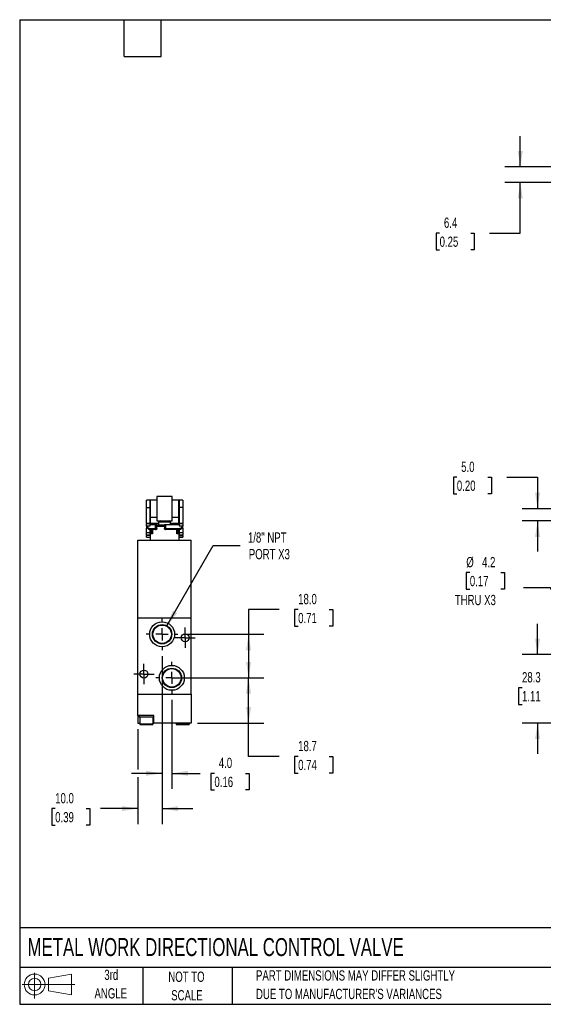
# Model space of a CAD drawing. Header units: millimetres. Extents: x 13 to 546, y 13 to 419.
# Tile 1 of 3: x 13 to 229, y 13 to 419. Entities that reach past the tile are written whole.
import ezdxf

# ---------------------------------------------------------------- set-up
doc = ezdxf.new("R2010")
doc.units = ezdxf.units.MM
doc.header["$LTSCALE"] = 2
doc.linetypes.add('CENTERX2', pattern=[20.32, 12.7, -2.54, 2.54, -2.54])
doc.layers.add('CENTER', color=40, linetype='CENTERX2')
doc.layers.add('SLD-DEFPOINTS', color=7, linetype='Continuous')
doc.layers.add('DIMENSIONS', color=140, linetype='Continuous', lineweight=25)
doc.layers.add('TEXT', color=140, linetype='Continuous', lineweight=25)
doc.styles.add('SLDTEXTSTYLE0', font='TXT', dxfattribs={"width": 0.7})
doc.dimstyles.new('SLDDIMSTYLE0', dxfattribs={"dimtxt": 4.316016, "dimasz": 6.604, "dimexe": 0, "dimexo": 0.0625, "dimgap": 1.079004, "dimtad": 0, "dimtih": 1, "dimtoh": 1, "dimrnd": 1e-09, "dimzin": 4, "dimdsep": 46, "dimtxsty": 'SLDTEXTSTYLE0', "dimsah": 1, "dimcen": 0.09, "dimadec": 0, "dimazin": 1, "dimtfac": 1, "dimtmove": 0, "dimatfit": 0, "dimfxl": 0, "dimfrac": 2, "dimtolj": 1, "dimtzin": 12, "dimarcsym": 0})
doc.dimstyles.new('SLDDIMSTYLE2', dxfattribs={"dimtxt": 4.316016, "dimasz": 6.604, "dimexe": 0, "dimexo": 0.0625, "dimgap": 1.079004, "dimtad": 0, "dimtih": 1, "dimtoh": 1, "dimrnd": 1e-09, "dimzin": 12, "dimdsep": 46, "dimtxsty": 'SLDTEXTSTYLE0', "dimsah": 1, "dimcen": 0.09, "dimadec": 0, "dimazin": 3, "dimtfac": 1, "dimtmove": 0, "dimatfit": 0, "dimfxl": 0, "dimfrac": 2, "dimtolj": 1, "dimtzin": 12, "dimarcsym": 0})
doc.dimstyles.new('SLDDIMSTYLE3', dxfattribs={"dimtxt": 4.316016, "dimasz": 6.604, "dimexe": 0, "dimexo": 0.0625, "dimgap": 1.079004, "dimtad": 0, "dimtih": 1, "dimtoh": 1, "dimrnd": 1e-09, "dimzin": 12, "dimdsep": 46, "dimtxsty": 'SLDTEXTSTYLE0', "dimsah": 1, "dimcen": 0.09, "dimadec": 0, "dimazin": 3, "dimtfac": 1, "dimtofl": 0, "dimtmove": 0, "dimatfit": 3, "dimfxl": 0, "dimfrac": 2, "dimtolj": 1, "dimtzin": 12, "dimarcsym": 0})
doc.dimstyles.new('SLDDIMSTYLE4', dxfattribs={"dimtxt": 4.316016, "dimasz": 6.604, "dimexe": 0, "dimexo": 0.0625, "dimgap": 1.079004, "dimtad": 0, "dimtih": 1, "dimtoh": 1, "dimrnd": 1e-09, "dimzin": 12, "dimdsep": 46, "dimtxsty": 'SLDTEXTSTYLE0', "dimsah": 1, "dimcen": 0, "dimadec": 0, "dimazin": 3, "dimtfac": 1, "dimtofl": 0, "dimtmove": 0, "dimatfit": 3, "dimfxl": 0, "dimfrac": 2, "dimtolj": 1, "dimtzin": 12, "dimarcsym": 0})
doc.dimstyles.new('SLDDIMSTYLE5', dxfattribs={"dimtxt": 4.316016, "dimasz": 6.604, "dimexe": 0, "dimexo": 0.0625, "dimgap": 1.079004, "dimtad": 0, "dimtih": 1, "dimtoh": 1, "dimrnd": 1e-09, "dimzin": 4, "dimdsep": 46, "dimtxsty": 'SLDTEXTSTYLE0', "dimsah": 1, "dimcen": 0.09, "dimadec": 0, "dimazin": 1, "dimtfac": 1, "dimtofl": 0, "dimtmove": 0, "dimatfit": 3, "dimfxl": 0, "dimfrac": 2, "dimtolj": 1, "dimtzin": 12, "dimarcsym": 0})
doc.dimstyles.new('SLDDIMSTYLE6', dxfattribs={"dimtxt": 4.316016, "dimasz": 6.604, "dimexe": 0, "dimexo": 0.0625, "dimgap": 1.079004, "dimtad": 0, "dimtih": 1, "dimtoh": 1, "dimrnd": 1e-09, "dimzin": 12, "dimdsep": 46, "dimtxsty": 'SLDTEXTSTYLE0', "dimsah": 1, "dimcen": 0, "dimadec": 0, "dimazin": 3, "dimtfac": 1, "dimtofl": 0, "dimtmove": 0, "dimatfit": 3, "dimfxl": 0, "dimfrac": 2, "dimtolj": 1, "dimtzin": 12, "dimarcsym": 0})

# ---------------------------------------------------------------- blocks, each defined once
blk = doc.blocks.new('Block11')
at = {"color": 7, "linetype": 'Continuous', "lineweight": 18}
for p, q in [((5.18, 10.62), (5.18, 0)), ((10.96, 8.33), (20.35, 10.06)), ((10.96, 3.19), (10.96, 8.33)), ((20.35, 10.06), (20.35, 1.46)), ((0, 5.76), (21.75, 5.76)), ((10.96, 3.19), (20.35, 1.46))]:
    blk.add_line(p, q, dxfattribs=at)
for radius in [4.3, 2.57]:
    blk.add_circle((5.18, 5.76), radius, dxfattribs=at)
blk = doc.blocks.new('Block12')
at = {"layer": 'SLD-DEFPOINTS'}
blk.add_blockref('Block11', (0, 0), dxfattribs=at)
blk = doc.blocks.new('_D')
at = {"layer": 'DIMENSIONS'}
for p, q in [((193.14, 230.26), (191.69, 230.26)), ((191.69, 230.26), (191.69, 223.4)), ((205.96, 230.26), (207.41, 230.26)), ((207.41, 230.26), (207.41, 223.4)), ((213.74, 230.26), (226.44, 230.26)), ((226.44, 230.26), (226.44, 217.26)), ((191.69, 223.4), (193.14, 223.4)), ((207.41, 223.4), (205.96, 223.4)), ((244.95, 217.26), (220.09, 217.26)), ((243.84, 212.26), (220.09, 212.26)), ((226.44, 212.26), (226.44, 199.56))]:
    blk.add_line(p, q, dxfattribs=at)
for points in [[(226.44, 217.26), (227.46, 223.86), (225.43, 223.86)], [(226.44, 212.26), (225.43, 205.65), (227.46, 205.65)]]:
    blk.add_solid(points, dxfattribs=at)
at = {"layer": 'DIMENSIONS', "char_height": 4.233, "attachment_point": 1, "style": 'SLDTEXTSTYLE0'}
for s, insert in [('5.0', (194.93, 236.68)), ('0.20', (193.14, 228.86))]:
    blk.add_mtext(s, dxfattribs=dict(at, insert=insert))
blk = doc.blocks.new('_D_2')
at = {"layer": 'DIMENSIONS'}
for p, q in [((226.44, 157.05), (226.44, 169.75)), ((240.55, 157.05), (220.09, 157.05)), ((220.03, 143.37), (218.58, 143.37)), ((218.58, 143.37), (218.58, 136.51)), ((232.85, 143.37), (234.3, 143.37)), ((234.3, 143.37), (234.3, 136.51)), ((218.58, 136.51), (220.03, 136.51)), ((234.3, 136.51), (232.85, 136.51)), ((242.09, 128.75), (220.09, 128.75)), ((226.44, 128.75), (226.44, 116.05))]:
    blk.add_line(p, q, dxfattribs=at)
for points in [[(226.44, 157.05), (227.46, 163.65), (225.43, 163.65)], [(226.44, 128.75), (225.43, 122.15), (227.46, 122.15)]]:
    blk.add_solid(points, dxfattribs=at)
at = {"layer": 'DIMENSIONS', "char_height": 4.233, "attachment_point": 1, "style": 'SLDTEXTSTYLE0'}
for s, insert in [('28.3', (220.03, 149.79)), ('1.11', (220.03, 141.97))]:
    blk.add_mtext(s, dxfattribs=dict(at, insert=insert))
blk = doc.blocks.new('_D_6')
at = {"layer": 'DIMENSIONS'}
for p, q in [((198.49, 190.92), (197.04, 190.92)), ((197.04, 190.92), (197.04, 184.06)), ((211.31, 190.92), (212.76, 190.92)), ((212.76, 190.92), (212.76, 184.06)), ((197.04, 184.06), (198.49, 184.06)), ((212.76, 184.06), (211.31, 184.06)), ((231.8, 184.65), (220.69, 184.65)), ((246.68, 158.87), (231.8, 184.65))]:
    blk.add_line(p, q, dxfattribs=at)
blk.add_solid([(246.68, 158.87), (244.26, 165.1), (242.5, 164.08)], dxfattribs=at)
at = {"layer": 'DIMENSIONS', "char_height": 4.233, "attachment_point": 1, "style": 'SLDTEXTSTYLE0'}
for s, insert in [('%%c', (197.03, 197.34)), ('4.2', (203.54, 197.34)), ('0.17', (198.49, 189.52)), ('THRU X3', (192.29, 181.69))]:
    blk.add_mtext(s, dxfattribs=dict(at, insert=insert))
blk = doc.blocks.new('_D_14')
at = {"layer": 'DIMENSIONS'}
for p, q in [((219.32, 358.31), (219.32, 371.01)), ((239.95, 358.31), (212.97, 358.31)), ((239.95, 351.91), (212.97, 351.91)), ((219.32, 330.99), (219.32, 351.91)), ((186.02, 330.99), (184.57, 330.99)), ((184.57, 330.99), (184.57, 324.14)), ((198.84, 330.99), (200.29, 330.99)), ((200.29, 330.99), (200.29, 324.14)), ((206.62, 330.99), (219.32, 330.99)), ((184.57, 324.14), (186.02, 324.14)), ((200.29, 324.14), (198.84, 324.14))]:
    blk.add_line(p, q, dxfattribs=at)
for points in [[(219.32, 358.31), (220.34, 364.92), (218.31, 364.92)], [(219.32, 351.91), (218.31, 345.31), (220.34, 345.31)]]:
    blk.add_solid(points, dxfattribs=at)
at = {"layer": 'DIMENSIONS', "char_height": 4.233, "attachment_point": 1, "style": 'SLDTEXTSTYLE0'}
for s, insert in [('6.4', (187.81, 337.42)), ('0.25', (186.02, 329.59))]:
    blk.add_mtext(s, dxfattribs=dict(at, insert=insert))
blk = doc.blocks.new('_D_17')
at = {"layer": 'DIMENSIONS'}
for p, q in [((78.04, 147.45), (113.51, 147.45)), ((107.16, 128.75), (107.16, 147.45)), ((86.04, 128.75), (113.51, 128.75)), ((107.16, 115), (107.16, 128.75)), ((119.86, 115), (107.16, 115)), ((127.64, 115), (126.19, 115)), ((126.19, 115), (126.19, 108.14)), ((140.47, 115), (141.91, 115)), ((141.91, 115), (141.91, 108.14)), ((126.19, 108.14), (127.64, 108.14)), ((141.91, 108.14), (140.47, 108.14))]:
    blk.add_line(p, q, dxfattribs=at)
for points in [[(107.16, 147.45), (106.14, 140.85), (108.18, 140.85)], [(107.16, 128.75), (108.18, 135.35), (106.14, 135.35)]]:
    blk.add_solid(points, dxfattribs=at)
at = {"layer": 'DIMENSIONS', "char_height": 4.233, "attachment_point": 1, "style": 'SLDTEXTSTYLE0'}
for s, insert in [('18.7', (127.64, 121.42)), ('0.74', (127.64, 113.59))]:
    blk.add_mtext(s, dxfattribs=dict(at, insert=insert))
blk = doc.blocks.new('_D_18')
at = {"layer": 'DIMENSIONS'}
for p, q in [((119.86, 175.67), (107.16, 175.67)), ((107.16, 175.67), (107.16, 165.45)), ((127.64, 175.67), (126.19, 175.67)), ((126.19, 175.67), (126.19, 168.81)), ((140.47, 175.67), (141.91, 175.67)), ((141.91, 175.67), (141.91, 168.81)), ((126.19, 168.81), (127.64, 168.81)), ((141.91, 168.81), (140.47, 168.81)), ((80.58, 165.45), (113.51, 165.45)), ((107.16, 165.45), (107.16, 147.45)), ((78.04, 147.45), (113.51, 147.45))]:
    blk.add_line(p, q, dxfattribs=at)
for points in [[(107.16, 165.45), (106.14, 158.85), (108.18, 158.85)], [(107.16, 147.45), (108.18, 154.05), (106.14, 154.05)]]:
    blk.add_solid(points, dxfattribs=at)
at = {"layer": 'DIMENSIONS', "char_height": 4.233, "attachment_point": 1, "style": 'SLDTEXTSTYLE0'}
for s, insert in [('18.0', (127.64, 182.09)), ('0.71', (127.64, 174.26))]:
    blk.add_mtext(s, dxfattribs=dict(at, insert=insert))
blk = doc.blocks.new('_D_19')
at = {"layer": 'DIMENSIONS'}
for p, q in [((71.5, 156.37), (71.5, 87.12)), ((61.5, 126.21), (61.5, 109.56)), ((61.5, 106.51), (61.5, 87.12)), ((27.35, 93.47), (25.9, 93.47)), ((25.9, 93.47), (25.9, 86.61)), ((40.17, 93.47), (41.62, 93.47)), ((41.62, 93.47), (41.62, 86.61)), ((61.5, 93.47), (46.02, 93.47)), ((71.5, 93.47), (84.2, 93.47)), ((25.9, 86.61), (27.35, 86.61)), ((41.62, 86.61), (40.17, 86.61))]:
    blk.add_line(p, q, dxfattribs=at)
for points in [[(61.5, 93.47), (54.9, 94.49), (54.9, 92.46)], [(71.5, 93.47), (78.1, 92.46), (78.1, 94.49)]]:
    blk.add_solid(points, dxfattribs=at)
at = {"layer": 'DIMENSIONS', "char_height": 4.233, "attachment_point": 1, "style": 'SLDTEXTSTYLE0'}
for s, insert in [('10.0', (27.35, 99.9)), ('0.39', (27.35, 92.07))]:
    blk.add_mtext(s, dxfattribs=dict(at, insert=insert))
blk = doc.blocks.new('_D_20')
at = {"layer": 'DIMENSIONS'}
for p, q in [((71.5, 156.37), (71.5, 101.68)), ((75.5, 138.37), (75.5, 101.68)), ((71.5, 108.03), (58.8, 108.03)), ((75.5, 108.03), (87.23, 108.03)), ((93.08, 108.03), (91.63, 108.03)), ((91.63, 108.03), (91.63, 101.17)), ((105.91, 108.03), (107.36, 108.03)), ((107.36, 108.03), (107.36, 101.17)), ((91.63, 101.17), (93.08, 101.17)), ((107.36, 101.17), (105.91, 101.17))]:
    blk.add_line(p, q, dxfattribs=at)
for points in [[(71.5, 108.03), (64.9, 109.05), (64.9, 107.02)], [(75.5, 108.03), (82.1, 107.02), (82.1, 109.05)]]:
    blk.add_solid(points, dxfattribs=at)
at = {"layer": 'DIMENSIONS', "char_height": 4.233, "attachment_point": 1, "style": 'SLDTEXTSTYLE0'}
for s, insert in [('4.0', (94.88, 114.46)), ('0.16', (93.08, 106.63))]:
    blk.add_mtext(s, dxfattribs=dict(at, insert=insert))
blk = doc.blocks.new('_D_21')
at = {"layer": 'DIMENSIONS'}
for p, q in [((73.5, 168.92), (92.62, 202.03)), ((92.62, 202.03), (103.73, 202.03))]:
    blk.add_line(p, q, dxfattribs=at)
blk.add_solid([(73.5, 168.92), (77.68, 174.13), (75.92, 175.14)], dxfattribs=at)
at = {"layer": 'DIMENSIONS', "char_height": 4.233, "attachment_point": 1, "style": 'SLDTEXTSTYLE0'}
for s, insert in [('1/8" NPT', (106.91, 207.49)), ('PORT X3', (107.27, 200.63))]:
    blk.add_mtext(s, dxfattribs=dict(at, insert=insert))
blk = doc.blocks.new('SW_CENTERMARKSYMBOL_7')
at = {"layer": 'CENTER', "color": 0}
for p, q in [((0, 5.08), (0, 6.54)), ((-5.08, 0), (-6.54, 0)), ((0, 0), (-2.54, 0)), ((0, 0), (0, 2.54)), ((0, 0), (0, -2.54)), ((0, 0), (2.54, 0)), ((5.08, 0), (6.54, 0)), ((0, -5.08), (0, -6.54))]:
    blk.add_line(p, q, dxfattribs=at)
blk = doc.blocks.new('SW_CENTERMARKSYMBOL_8')
at = {"layer": 'CENTER', "color": 0}
for p, q in [((0, 5.08), (0, 6.54)), ((-5.08, 0), (-6.54, 0)), ((0, 0), (-2.54, 0)), ((0, 0), (0, 2.54)), ((0, 0), (0, -2.54)), ((0, 0), (2.54, 0)), ((5.08, 0), (6.54, 0)), ((0, -5.08), (0, -6.54))]:
    blk.add_line(p, q, dxfattribs=at)
blk = doc.blocks.new('SW_CENTERMARKSYMBOL_9')
at = {"layer": 'CENTER', "color": 0}
for p, q in [((0, 2.54), (0, 4.19)), ((-2.54, 0), (-4.19, 0)), ((0, 0), (-2.54, 0)), ((0, 0), (0, 2.54)), ((0, 0), (0, -2.54)), ((0, 0), (2.54, 0)), ((2.54, 0), (4.19, 0)), ((0, -2.54), (0, -4.19))]:
    blk.add_line(p, q, dxfattribs=at)
blk = doc.blocks.new('SW_CENTERMARKSYMBOL_10')
at = {"layer": 'CENTER', "color": 0}
for p, q in [((0, 2.54), (0, 4.19)), ((-2.54, 0), (-4.19, 0)), ((0, 0), (-2.54, 0)), ((0, 0), (0, 2.54)), ((0, 0), (0, -2.54)), ((0, 0), (2.54, 0)), ((2.54, 0), (4.19, 0)), ((0, -2.54), (0, -4.19))]:
    blk.add_line(p, q, dxfattribs=at)

msp = doc.modelspace()

# ---------------------------------------------------------------- linework, layer by layer
for p, q in [((66.5, 220.757), (65, 220.757)), ((65, 217.727), (65, 220.757)), ((66.5, 217.727), (66.5, 220.757)), ((69.3, 220.757), (66.55, 220.757)), ((66.55, 220.757), (66.55, 217.727)), ((75.7, 222.257), (69.3, 222.257)), ((69.3, 222.257), (69.3, 217.928)), ((75.7, 217.928), (75.7, 222.257)), ((78.45, 220.757), (75.7, 220.757)), ((78.45, 217.727), (78.45, 220.757)), ((80, 220.757), (78.5, 220.757)), ((78.5, 220.757), (78.5, 217.727)), ((80, 220.757), (80, 217.727)), ((65, 217.727), (66.5, 217.727)), ((65, 211.24), (65, 217.727)), ((66.55, 218.757), (66.5, 218.757)), ((66.5, 211.24), (66.5, 217.727)), ((66.5, 215.757), (66.55, 215.757)), ((66.55, 217.727), (66.55, 213.757)), ((69.3, 217.928), (69.3, 212.257)), ((75.7, 212.257), (75.7, 217.928)), ((78.5, 218.757), (78.45, 218.757)), ((78.45, 213.757), (78.45, 217.727)), ((78.45, 215.757), (78.5, 215.757)), ((80, 217.727), (78.5, 217.727)), ((78.5, 217.727), (78.5, 211.24)), ((80, 217.727), (80, 211.24)), ((66.5, 215.258), (66.55, 215.258)), ((66.55, 214.309), (66.5, 214.309)), ((66.55, 213.757), (69.3, 213.757)), ((66.6, 213.757), (66.6, 211.018)), ((69.3, 212.257), (75.7, 212.257)), ((70, 211.653), (70, 210.45)), ((75, 211.653), (70, 211.653)), ((75, 210.615), (75, 211.653)), ((75.7, 213.757), (78.45, 213.757)), ((78.4, 211.018), (78.4, 213.757)), ((78.45, 215.258), (78.5, 215.258)), ((78.5, 214.309), (78.45, 214.309)), ((65, 211.24), (65, 211.046)), ((65, 211.24), (66.5, 211.24)), ((66.5, 211.046), (65, 211.046)), ((65, 210.191), (65, 211.046)), ((65, 210.191), (66.5, 210.191)), ((65, 210.191), (65, 210.185)), ((65, 210.185), (66.5, 210.185)), ((65, 210.078), (65, 210.185)), ((65, 210.078), (65, 209.825)), ((65.006, 210.078), (65, 210.078)), ((65, 209.825), (65, 209.264)), ((65, 209.825), (65.052, 209.825)), ((65, 207.439), (65, 209.264)), ((65.345, 209.264), (65, 209.264)), ((65, 207.439), (66.5, 207.439)), ((65, 207.248), (65, 207.439)), ((66.5, 211.24), (66.5, 211.046)), ((66.5, 210.191), (66.5, 211.046)), ((67, 210.805), (66.5, 210.805)), ((66.5, 210.191), (66.5, 210.185)), ((66.5, 208.726), (66.5, 209.129)), ((66.5, 209.129), (68.81, 209.129)), ((68.81, 208.726), (66.5, 208.726)), ((66.5, 207.439), (66.5, 208.726)), ((66.5, 207.755), (67, 207.755)), ((66.5, 207.439), (66.5, 207.248)), ((67, 211.018), (66.6, 211.018)), ((68.81, 210.615), (66.6, 210.615)), ((67, 211.25), (70, 211.25)), ((67, 211.25), (67, 210.615)), ((67, 208.726), (67, 206.85)), ((67.5, 208.726), (67.5, 206.85)), ((68.81, 209.129), (68.81, 210.615)), ((69.3, 209.075), (69.3, 210.561)), ((72.44, 210.45), (69.3, 210.45)), ((72.44, 209.85), (69.3, 209.85)), ((69.3, 209.075), (69.3, 208.779)), ((72.44, 210.548), (72.44, 209.061)), ((72.44, 208.793), (72.44, 209.061)), ((72.94, 210.615), (72.94, 209.129)), ((78.4, 210.615), (72.94, 210.615)), ((72.94, 209.129), (78.5, 209.129)), ((78.5, 208.726), (72.94, 208.726)), ((75, 211.25), (78, 211.25)), ((77.5, 206.85), (77.5, 208.726)), ((78, 211.25), (78, 210.615)), ((78, 211.018), (78.4, 211.018)), ((78.5, 210.805), (78, 210.805)), ((78, 208.726), (78, 206.85)), ((78, 207.755), (78.5, 207.755)), ((78.5, 211.046), (78.5, 211.24)), ((78.5, 211.24), (80, 211.24)), ((80, 211.046), (78.5, 211.046)), ((78.5, 211.046), (78.5, 210.191)), ((78.5, 210.191), (80, 210.191)), ((78.5, 210.185), (78.5, 210.191)), ((78.5, 210.185), (80, 210.185)), ((78.5, 209.129), (78.5, 208.726)), ((78.5, 208.726), (78.5, 207.439)), ((78.5, 207.439), (80, 207.439)), ((78.5, 207.248), (78.5, 207.439)), ((80, 209.264), (79.655, 209.264)), ((80, 209.825), (79.948, 209.825)), ((80, 210.078), (79.994, 210.078)), ((80, 211.046), (80, 211.24)), ((80, 211.046), (80, 210.191)), ((80, 210.185), (80, 210.191)), ((80, 210.191), (80, 210.078)), ((80, 209.825), (80, 210.078)), ((80, 209.264), (80, 209.825)), ((80, 209.264), (80, 207.439)), ((80, 207.439), (80, 207.248)), ((61.5, 172.25), (61.5, 204.25)), ((61.5, 204.25), (83.5, 204.25)), ((66.5, 207.248), (65, 207.248)), ((65, 206.447), (65, 207.248)), ((65, 206.447), (66.5, 206.447)), ((65, 206.447), (65, 206.255)), ((66.5, 206.255), (65, 206.255)), ((65, 205.457), (65, 206.255)), ((65, 205.457), (66.5, 205.457)), ((65, 205.448), (65, 205.457)), ((65, 205.448), (66.5, 205.448)), ((66.5, 206.85), (66.5, 207.248)), ((66.5, 206.85), (66.5, 204.25)), ((67.5, 206.85), (66.5, 206.85)), ((78.5, 206.85), (77.5, 206.85)), ((80, 207.248), (78.5, 207.248)), ((78.5, 207.248), (78.5, 206.85)), ((78.5, 204.25), (78.5, 206.85)), ((78.5, 206.447), (80, 206.447)), ((80, 206.255), (78.5, 206.255)), ((80, 205.457), (78.5, 205.457)), ((78.5, 205.448), (80, 205.448)), ((80, 207.248), (80, 206.447)), ((80, 206.255), (80, 206.447)), ((80, 206.255), (80, 205.457)), ((80, 205.457), (80, 205.448)), ((83.5, 172.25), (83.5, 204.25)), ((61.5, 140.75), (61.5, 172.25)), ((61.5, 172.25), (83.5, 172.25)), ((83.5, 140.75), (83.5, 172.25)), ((61.5, 131.95), (61.5, 140.75)), ((61.5, 140.75), (83.5, 140.75)), ((83.5, 140.75), (83.5, 128.75)), ((68, 131.95), (61.5, 131.95)), ((61.5, 131.95), (61.5, 128.75)), ((62, 131.95), (62, 131.15)), ((65, 131.15), (62, 131.15)), ((62.25, 131.15), (62.25, 128.45)), ((68, 131.15), (65, 131.15)), ((67.75, 128.45), (67.75, 131.15)), ((68, 128.75), (68, 131.95)), ((61.5, 128.75), (62.25, 128.75)), ((62.25, 128.45), (65, 128.45)), ((65, 128.45), (67.75, 128.45)), ((67.75, 128.75), (68, 128.75)), ((83.5, 128.75), (68, 128.75)), ((77.25, 128.75), (77.25, 128.45)), ((77.25, 128.45), (80, 128.45)), ((80, 128.45), (82.75, 128.45)), ((82.75, 128.45), (82.75, 128.75))]:
    msp.add_line(p, q)
for centre, radius in [((71.5, 165.45), 5.15), ((71.5, 165.45), 4.002), ((71.5, 165.45), 3.792), ((81, 164), 1.65), ((64, 149), 1.65), ((75.5, 147.45), 5.15), ((75.5, 147.45), 4.002), ((75.5, 147.45), 3.792)]:
    msp.add_circle(centre, radius)
for centre, radius, start, end in [((66.599, 214.21), 0.099, 119.66475, 179.88244), ((72.1, 209.8), 2.8, 118.69759, 138.59038), ((72.9, 209.8), 2.8, 41.40962, 61.30241), ((78.401, 214.21), 0.099, 0.11756, 60.33525), ((66.493, 210.219), 1.493, 180.26202, 270.25965), ((66.495, 210.625), 1.497, 197.09211, 270.20516), ((66.6, 210.715), 0.0995, 180.26202, 270.25965), ((68.901, 209.182), 1.436, 73.85296, 93.61551), ((68.901, 207.695), 1.436, 73.85296, 93.61551), ((68.901, 210.159), 1.436, 266.38449, 286.14704), ((72.817, 209.634), 0.989, 82.86743, 112.43429), ((72.817, 208.148), 0.989, 82.86743, 112.43429), ((72.817, 209.707), 0.989, 247.56571, 277.13257), ((78.4, 210.715), 0.0995, 269.74035, 359.73798), ((78.507, 210.219), 1.493, 269.74035, 359.73798), ((78.504, 210.627), 1.499, 269.85081, 342.85193), ((62.55, 128.45), 0.3, 180, 270), ((67.45, 128.45), 0.3, 270, 0), ((77.55, 128.45), 0.3, 180, 270), ((82.45, 128.45), 0.3, 270, 0)]:
    msp.add_arc(centre, radius, start, end)
for centre, start_param, end_param in [((66.6, 210.917), 0, 1.5707963), ((78.4, 210.917), 4.712389, 6.2831853)]:
    msp.add_ellipse(centre, major_axis=(0, 0.101), ratio=0.9902799, start_param=start_param, end_param=end_param)
for points in [[(62.55, 128.15), (62.55, 128.15), (62.808, 128.15), (63.727, 128.15), (64.35, 128.15), (65, 128.15)], [(77.55, 128.15), (77.55, 128.15), (77.808, 128.15), (78.727, 128.15), (79.35, 128.15), (80, 128.15)]]:
    msp.add_open_spline(points, degree=3, knots=[0, 0, 0, 0, 0.5, 0.5, 1, 1, 1, 1])
for points in [[(65, 128.15), (66.352, 128.15), (67.45, 128.15), (67.45, 128.15)], [(80, 128.15), (81.352, 128.15), (82.45, 128.15), (82.45, 128.15)]]:
    msp.add_open_spline(points, degree=3)
at = {"layer": 'TEXT'}
for p, q in [((12.7, 419.1), (546.1, 419.1)), ((12.7, 419.1), (12.7, 12.7)), ((55.88, 403.86), (55.88, 419.1)), ((71.12, 403.86), (71.12, 419.1)), ((55.88, 403.86), (71.12, 403.86)), ((546.1, 44.252), (12.7, 44.252)), ((546.1, 27.94), (12.7, 27.94)), ((63.5, 27.94), (63.5, 12.7)), ((100.423, 27.94), (100.423, 12.7)), ((12.7, 12.7), (546.1, 12.7))]:
    msp.add_line(p, q, dxfattribs=at)

# ---------------------------------------------------------------- block references
at = {"layer": 'CENTER'}
for name, p in [('SW_CENTERMARKSYMBOL_7', (71.5, 165.45)), ('SW_CENTERMARKSYMBOL_9', (81, 164)), ('SW_CENTERMARKSYMBOL_10', (64, 149)), ('SW_CENTERMARKSYMBOL_8', (75.5, 147.45))]:
    msp.add_blockref(name, p, dxfattribs=at)
at = {"layer": 'SLD-DEFPOINTS'}
msp.add_blockref('Block12', (13.676, 15.108), dxfattribs=at)

# ---------------------------------------------------------------- texts
at = {"layer": 'TEXT', "style": 'SLDTEXTSTYLE0'}
for s, insert, char_height, attachment_point in [('METAL WORK DIRECTIONAL CONTROL VALVE', (15.931, 40.037), 7.40833, 1), ('3rd', (50.493, 26.987), 4.2333, 2), ('NOT TO', (81.537, 26.197), 4.2333, 2), ('PART DIMENSIONS MAY DIFFER SLIGHTLY', (110.239, 26.735), 4.23333, 1), ('ANGLE', (50.298, 19.342), 4.2333, 2), ('SCALE', (81.729, 18.553), 4.2333, 2), ("DUE TO MANUFACTURER'S VARIANCES", (110.239, 19.09), 4.23333, 1)]:
    msp.add_mtext(s, dxfattribs=dict(at, insert=insert, char_height=char_height, attachment_point=attachment_point))

# ---------------------------------------------------------------- dimensions: what is measured, and where the dimension line sits
at = {"layer": 'DIMENSIONS'}
for base, p1, p2, dimstyle, picture, middle in [((219.324, 351.912), (242.486, 358.312), (242.486, 351.912), 'SLDDIMSTYLE2', '_D_14', (219.324, 330.995)), ((226.442, 217.257), (246.378, 212.257), (247.486, 217.257), 'SLDDIMSTYLE0', '_D', (226.442, 230.26)), ((107.16, 147.45), (78.042, 165.45), (75.5, 147.45), 'SLDDIMSTYLE5', '_D_18', (107.16, 175.666)), ((226.442, 157.05), (244.634, 128.75), (243.094, 157.05), 'SLDDIMSTYLE2', '_D_2', (226.442, 143.369)), ((107.16, 147.45), (83.5, 128.75), (75.5, 147.45), 'SLDDIMSTYLE3', '_D_17', (107.16, 114.996))]:
    dim = msp.add_linear_dim(base=base, p1=p1, p2=p2, angle=90, dimstyle=dimstyle, dxfattribs=at)
    dim.commit()
    dim.dimension.update_dxf_attribs({"geometry": picture, "text_midpoint": middle, "dimtype": 160})
dim = msp.add_diameter_dim_2p(p1=(69.499, 161.985), p2=(73.501, 168.916), text='1/8" NPT\\PPORT X3', dimstyle='SLDDIMSTYLE6', override={"dimpost": '<>'}, dxfattribs=at)
dim.commit()
dim.dimension.update_dxf_attribs({"geometry": '_D_21', "text_midpoint": (119.619, 202.031), "dimtype": 163})
dim = msp.add_diameter_dim_2p(p1=(248.784, 155.232), p2=(246.684, 158.869), text='<>\\PTHRU X3', dimstyle='SLDDIMSTYLE4', dxfattribs=at)
dim.commit()
dim.dimension.update_dxf_attribs({"geometry": '_D_6', "text_midpoint": (204.901, 186.882), "dimtype": 163})
for base, p1, picture, middle in [((71.5, 93.474), (61.5, 128.75), '_D_19', (33.762, 93.474)), ((71.5, 108.033), (75.5, 140.909), '_D_20', (99.495, 108.033))]:
    dim = msp.add_linear_dim(base=base, p1=p1, p2=(71.5, 158.909), dimstyle='SLDDIMSTYLE0', dxfattribs=at)
    dim.commit()
    dim.dimension.update_dxf_attribs({"geometry": picture, "text_midpoint": middle, "dimtype": 160})

doc.saveas('drawing.dxf')
